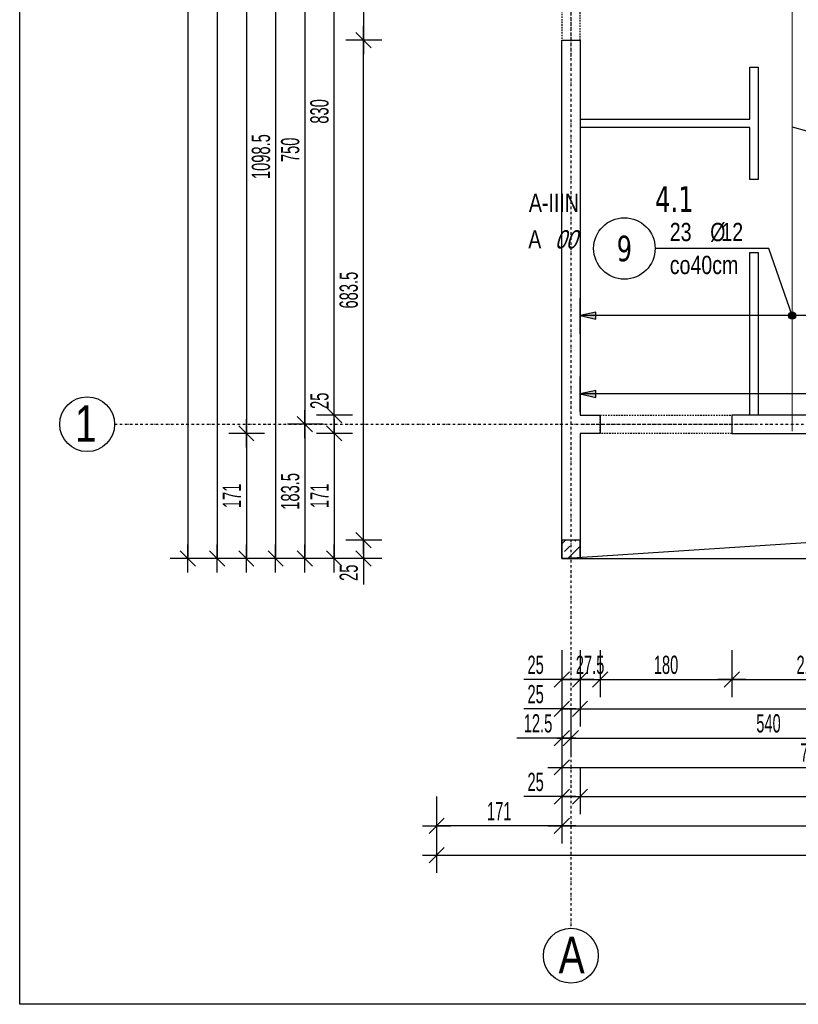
# Model space of a CAD drawing. Header units: millimetres. Extents: x -22500 to -4121, y -19317 to -14831.
# Tile 31 of 70: x -18065 to -17001, y -18447 to -17101. Entities that reach past the tile are written whole.
import ezdxf
from ezdxf.enums import TextEntityAlignment as Align

# ---------------------------------------------------------------- set-up
doc = ezdxf.new("R2010")
doc.units = ezdxf.units.MM
doc.header["$LTSCALE"] = 10
doc.linetypes.add('MO', pattern=[0.7, 0.35, -0.17, 0.01, -0.17])
doc.linetypes.add('MP', pattern=[0.36, 0.2, -0.16])
doc.layers.add('BA_obw', color=230, linetype='Continuous', plot=False)
doc.layers.add('BZ_pom', color=6, linetype='Continuous', plot=False)
for name, color, linetype in [('BA_szr', 1, 'Continuous'), ('BA_wym', 1, 'Continuous'), ('BD_lpm', 1, 'MP'), ('BD_osm', 1, 'MO'), ('BD_txs', 2, 'Continuous'), ('BD_wic', 1, 'Continuous'), ('BD_wig', 3, 'Continuous'), ('BZ_odn', 1, 'Continuous'), ('BZ_opi1', 7, 'Continuous'), ('BZ_opi2', 4, 'Continuous'), ('BZ_P_wid', 3, 'Continuous'), ('BZ_wym', 1, 'Continuous')]:
    doc.layers.add(name, color=color, linetype=linetype)
doc.styles.add('BIKTBG', font='tahoma.ttf', dxfattribs={"width": 0.85})
doc.styles.add('BIKTS', font='bikromsw.shx', dxfattribs={"width": 0.8})
doc.styles.add('BIKWYM', font='bikromsw.shx', dxfattribs={"width": 0.6})
doc.dimstyles.new('BA_KR_100_cm', dxfattribs={"dimtxt": 25, "dimasz": 1.666667, "dimexe": 24, "dimexo": 0, "dimgap": 0, "dimtad": 0, "dimdec": 1, "dimrnd": 0.5, "dimzin": 9, "dimdsep": 46, "dimtxsty": 'BIKWYM', "dimblk": 'WYM-KR', "dimcen": 0, "dimdle": 20, "dimclrd": 256, "dimclre": 256, "dimclrt": 2, "dimadec": 0, "dimazin": 0, "dimtfac": 0.033333, "dimtdec": 1, "dimtmove": 0, "dimatfit": 3, "dimldrblk": 'WYM-KR', "dimfxl": 25, "dimfxlon": 1, "dimtvp": 0.8, "dimtolj": 1, "dimarcsym": 0})
doc.dimstyles.new('BZ_KP_100_cm', dxfattribs={"dimtxt": 25, "dimasz": 1.666667, "dimexe": 24, "dimexo": 0, "dimgap": 0, "dimtad": 0, "dimdec": 1, "dimrnd": 0.5, "dimzin": 9, "dimdsep": 46, "dimtxsty": 'BIKWYM', "dimblk": 'WYM-KR', "dimblk1": 'WYM-KP', "dimblk2": 'WYM-KP', "dimsah": 1, "dimcen": 0, "dimdle": 20, "dimclrd": 256, "dimclre": 256, "dimclrt": 7, "dimadec": 0, "dimazin": 0, "dimtfac": 0.033333, "dimtdec": 1, "dimtmove": 0, "dimatfit": 3, "dimldrblk": 'WYM-KP', "dimfxl": 1, "dimtvp": 0.8, "dimtolj": 1, "dimarcsym": 0})
doc.dimstyles.new('BZ_ST_100_cm', dxfattribs={"dimtxt": 25, "dimasz": 1.666667, "dimexe": 24, "dimexo": 0, "dimgap": 0, "dimtad": 0, "dimdec": 1, "dimrnd": 0.5, "dimdsep": 46, "dimtxsty": 'BIKWYM', "dimblk": 'WYM-ST', "dimcen": 0, "dimdle": 20, "dimclrd": 256, "dimclre": 256, "dimclrt": 7, "dimadec": 0, "dimazin": 0, "dimtfac": 0.033333, "dimtdec": 1, "dimtix": 1, "dimtmove": 2, "dimatfit": 3, "dimldrblk": 'WYM-ST', "dimfxl": 25, "dimfxlon": 1, "dimtvp": 0.8, "dimtolj": 1, "dimtzin": 0, "dimarcsym": 0})

# ---------------------------------------------------------------- blocks, each defined once
blk = doc.blocks.new('WYM-KR')
at = {"linetype": 'ByBlock'}
blk.add_line((11.52, 0), (-11.52, 0), dxfattribs=at)
at = {"color": 7, "linetype": 'ByBlock'}
blk.add_line((6.24, 6.24), (-6.24, -6.24), dxfattribs=at)
blk = doc.blocks.new('*D214')
at = {"layer": 'BA_wym', "lineweight": -2}
for p, q in [((-17324.1, -17962.8), (-17324.1, -18026.8)), ((-17299.1, -17962.8), (-17299.1, -18026.8)), ((-17325.8, -18002.8), (-17376, -18002.8)), ((-17324.1, -18002.8), (-17299.1, -18002.8)), ((-17297.5, -18002.8), (-17295.8, -18002.8))]:
    blk.add_line(p, q, dxfattribs=at)
at = {"layer": 'Defpoints', "color": 0}
for p in [(-17324.1, -17837.3), (-17299.1, -17837.3), (-17299.1, -18002.8)]:
    blk.add_point(p, dxfattribs=at)
at = {"layer": 'BA_wym', "lineweight": -2, "xscale": 1.666666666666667, "yscale": 1.666666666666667, "zscale": 1.666666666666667}
blk.add_blockref('WYM-KR', (-17324.1, -18002.8), dxfattribs=at)
at = {"layer": 'BA_wym', "lineweight": -2, "xscale": 1.666666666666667, "yscale": 1.666666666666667, "zscale": 1.666666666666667, "rotation": 180}
blk.add_blockref('WYM-KR', (-17299.1, -18002.8), dxfattribs=at)
at = {"layer": 'BA_wym', "color": 2, "insert": (-17359.8, -17982.8), "char_height": 25, "attachment_point": 5, "style": 'BIKWYM'}
blk.add_mtext('\\A1;25', dxfattribs=at)
blk = doc.blocks.new('*D215')
at = {"layer": 'BA_wym', "lineweight": -2}
for p, q in [((-17299.1, -17962.8), (-17299.1, -18026.8)), ((-17271.6, -17962.8), (-17271.6, -18026.8)), ((-17300.8, -18002.8), (-17302.5, -18002.8)), ((-17299.1, -18002.8), (-17271.6, -18002.8)), ((-17270, -18002.8), (-17268.3, -18002.8))]:
    blk.add_line(p, q, dxfattribs=at)
at = {"layer": 'Defpoints', "color": 0}
for p in [(-17271.6, -17666.3), (-17299.1, -17837.3), (-17271.6, -18002.8)]:
    blk.add_point(p, dxfattribs=at)
at = {"layer": 'BA_wym', "lineweight": -2, "xscale": 1.666666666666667, "yscale": 1.666666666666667, "zscale": 1.666666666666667}
blk.add_blockref('WYM-KR', (-17299.1, -18002.8), dxfattribs=at)
at = {"layer": 'BA_wym', "lineweight": -2, "xscale": 1.666666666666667, "yscale": 1.666666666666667, "zscale": 1.666666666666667, "rotation": 180}
blk.add_blockref('WYM-KR', (-17271.6, -18002.8), dxfattribs=at)
at = {"layer": 'BA_wym', "color": 2, "insert": (-17285.4, -17982.8), "char_height": 25, "attachment_point": 5, "style": 'BIKWYM'}
blk.add_mtext('\\A1;27.5', dxfattribs=at)
blk = doc.blocks.new('*D216')
at = {"layer": 'BA_wym', "lineweight": -2}
for p, q in [((-17271.6, -17962.8), (-17271.6, -18026.8)), ((-17091.6, -17962.8), (-17091.6, -18026.8)), ((-17270, -18002.8), (-17093.3, -18002.8))]:
    blk.add_line(p, q, dxfattribs=at)
at = {"layer": 'Defpoints', "color": 0}
for p in [(-17271.6, -17666.3), (-17091.6, -17666.3), (-17091.6, -18002.8)]:
    blk.add_point(p, dxfattribs=at)
at = {"layer": 'BA_wym', "lineweight": -2, "xscale": 1.666666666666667, "yscale": 1.666666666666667, "zscale": 1.666666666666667, "rotation": 180}
blk.add_blockref('WYM-KR', (-17271.6, -18002.8), dxfattribs=at)
at = {"layer": 'BA_wym', "lineweight": -2, "xscale": 1.666666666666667, "yscale": 1.666666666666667, "zscale": 1.666666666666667}
blk.add_blockref('WYM-KR', (-17091.6, -18002.8), dxfattribs=at)
at = {"layer": 'BA_wym', "color": 2, "insert": (-17181.6, -17982.8), "char_height": 25, "attachment_point": 5, "style": 'BIKWYM'}
blk.add_mtext('\\A1;180', dxfattribs=at)
blk = doc.blocks.new('*D217')
at = {"layer": 'BA_wym', "lineweight": -2}
for p, q in [((-17091.6, -17962.8), (-17091.6, -18026.8)), ((-16881.6, -17962.8), (-16881.6, -18026.8)), ((-17090, -18002.8), (-16883.3, -18002.8))]:
    blk.add_line(p, q, dxfattribs=at)
at = {"layer": 'Defpoints', "color": 0}
for p in [(-17091.6, -17666.3), (-16881.6, -17666.3), (-16881.6, -18002.8)]:
    blk.add_point(p, dxfattribs=at)
at = {"layer": 'BA_wym', "lineweight": -2, "xscale": 1.666666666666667, "yscale": 1.666666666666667, "zscale": 1.666666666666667, "rotation": 180}
blk.add_blockref('WYM-KR', (-17091.6, -18002.8), dxfattribs=at)
at = {"layer": 'BA_wym', "lineweight": -2, "xscale": 1.666666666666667, "yscale": 1.666666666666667, "zscale": 1.666666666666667}
blk.add_blockref('WYM-KR', (-16881.6, -18002.8), dxfattribs=at)
at = {"layer": 'BA_wym', "color": 2, "insert": (-16986.6, -17982.8), "char_height": 25, "attachment_point": 5, "style": 'BIKWYM'}
blk.add_mtext('\\A1;210', dxfattribs=at)
blk = doc.blocks.new('*D237')
at = {"layer": 'BA_wym', "lineweight": -2}
for p, q in [((-17324.1, -18002.8), (-17324.1, -18066.8)), ((-17299.1, -18002.8), (-17299.1, -18066.8)), ((-17325.8, -18042.8), (-17376, -18042.8)), ((-17324.1, -18042.8), (-17299.1, -18042.8)), ((-17297.5, -18042.8), (-17295.8, -18042.8))]:
    blk.add_line(p, q, dxfattribs=at)
at = {"layer": 'Defpoints', "color": 0}
for p in [(-17324.1, -17837.3), (-17299.1, -17837.3), (-17299.1, -18042.8)]:
    blk.add_point(p, dxfattribs=at)
at = {"layer": 'BA_wym', "lineweight": -2, "xscale": 1.666666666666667, "yscale": 1.666666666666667, "zscale": 1.666666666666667}
blk.add_blockref('WYM-KR', (-17324.1, -18042.8), dxfattribs=at)
at = {"layer": 'BA_wym', "lineweight": -2, "xscale": 1.666666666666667, "yscale": 1.666666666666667, "zscale": 1.666666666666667, "rotation": 180}
blk.add_blockref('WYM-KR', (-17299.1, -18042.8), dxfattribs=at)
at = {"layer": 'BA_wym', "color": 2, "insert": (-17359.8, -18022.8), "char_height": 25, "attachment_point": 5, "style": 'BIKWYM'}
blk.add_mtext('\\A1;25', dxfattribs=at)
blk = doc.blocks.new('*D238')
at = {"layer": 'BA_wym', "lineweight": -2}
for p, q in [((-17299.1, -18002.8), (-17299.1, -18066.8)), ((-16634.1, -18002.8), (-16634.1, -18066.8)), ((-17297.5, -18042.8), (-16635.8, -18042.8))]:
    blk.add_line(p, q, dxfattribs=at)
at = {"layer": 'Defpoints', "color": 0}
for p in [(-16634.1, -17641.3), (-17299.1, -17837.3), (-16634.1, -18042.8)]:
    blk.add_point(p, dxfattribs=at)
at = {"layer": 'BA_wym', "lineweight": -2, "xscale": 1.666666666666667, "yscale": 1.666666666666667, "zscale": 1.666666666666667, "rotation": 180}
blk.add_blockref('WYM-KR', (-17299.1, -18042.8), dxfattribs=at)
at = {"layer": 'BA_wym', "lineweight": -2, "xscale": 1.666666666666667, "yscale": 1.666666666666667, "zscale": 1.666666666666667}
blk.add_blockref('WYM-KR', (-16634.1, -18042.8), dxfattribs=at)
at = {"layer": 'BA_wym', "color": 2, "insert": (-16966.6, -18022.8), "char_height": 25, "attachment_point": 5, "style": 'BIKWYM'}
blk.add_mtext('\\A1;665', dxfattribs=at)
blk = doc.blocks.new('*D246')
at = {"layer": 'BA_wym', "lineweight": -2}
for p, q in [((-17324.1, -18042.8), (-17324.1, -18106.8)), ((-17311.6, -18042.8), (-17311.6, -18106.8)), ((-17325.8, -18082.8), (-17385.6, -18082.8)), ((-17324.1, -18082.8), (-17311.6, -18082.8)), ((-17310, -18082.8), (-17308.3, -18082.8))]:
    blk.add_line(p, q, dxfattribs=at)
at = {"layer": 'Defpoints', "color": 0}
for p in [(-17324.1, -17837.3), (-17311.6, -17837.3), (-17311.6, -18082.8)]:
    blk.add_point(p, dxfattribs=at)
at = {"layer": 'BA_wym', "lineweight": -2, "xscale": 1.666666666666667, "yscale": 1.666666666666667, "zscale": 1.666666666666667}
blk.add_blockref('WYM-KR', (-17324.1, -18082.8), dxfattribs=at)
at = {"layer": 'BA_wym', "lineweight": -2, "xscale": 1.666666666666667, "yscale": 1.666666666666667, "zscale": 1.666666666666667, "rotation": 180}
blk.add_blockref('WYM-KR', (-17311.6, -18082.8), dxfattribs=at)
at = {"layer": 'BA_wym', "color": 2, "insert": (-17356.5, -18062.8), "char_height": 25, "attachment_point": 5, "style": 'BIKWYM'}
blk.add_mtext('\\A1;12.5', dxfattribs=at)
blk = doc.blocks.new('*D247')
at = {"layer": 'BA_wym', "lineweight": -2}
for p, q in [((-17311.6, -18042.8), (-17311.6, -18106.8)), ((-16771.6, -18042.8), (-16771.6, -18106.8)), ((-17310, -18082.8), (-16773.3, -18082.8))]:
    blk.add_line(p, q, dxfattribs=at)
at = {"layer": 'Defpoints', "color": 0}
for p in [(-16771.6, -17666.3), (-17311.6, -17837.3), (-16771.6, -18082.8)]:
    blk.add_point(p, dxfattribs=at)
at = {"layer": 'BA_wym', "lineweight": -2, "xscale": 1.666666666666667, "yscale": 1.666666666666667, "zscale": 1.666666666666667, "rotation": 180}
blk.add_blockref('WYM-KR', (-17311.6, -18082.8), dxfattribs=at)
at = {"layer": 'BA_wym', "lineweight": -2, "xscale": 1.666666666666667, "yscale": 1.666666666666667, "zscale": 1.666666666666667}
blk.add_blockref('WYM-KR', (-16771.6, -18082.8), dxfattribs=at)
at = {"layer": 'BA_wym', "color": 2, "insert": (-17041.6, -18062.8), "char_height": 25, "attachment_point": 5, "style": 'BIKWYM'}
blk.add_mtext('\\A1;540', dxfattribs=at)
blk = doc.blocks.new('*D254')
at = {"layer": 'BA_wym', "lineweight": -2}
for p, q in [((-17324.1, -18082.8), (-17324.1, -18146.8)), ((-16621.6, -18082.8), (-16621.6, -18146.8)), ((-17322.5, -18122.8), (-16623.3, -18122.8))]:
    blk.add_line(p, q, dxfattribs=at)
at = {"layer": 'Defpoints', "color": 0}
for p in [(-16621.6, -17800.3), (-17324.1, -17837.3), (-16621.6, -18122.8)]:
    blk.add_point(p, dxfattribs=at)
at = {"layer": 'BA_wym', "lineweight": -2, "xscale": 1.666666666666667, "yscale": 1.666666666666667, "zscale": 1.666666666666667, "rotation": 180}
blk.add_blockref('WYM-KR', (-17324.1, -18122.8), dxfattribs=at)
at = {"layer": 'BA_wym', "lineweight": -2, "xscale": 1.666666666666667, "yscale": 1.666666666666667, "zscale": 1.666666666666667}
blk.add_blockref('WYM-KR', (-16621.6, -18122.8), dxfattribs=at)
at = {"layer": 'BA_wym', "color": 2, "insert": (-16972.9, -18102.8), "char_height": 25, "attachment_point": 5, "style": 'BIKWYM'}
blk.add_mtext('\\A1;702.5', dxfattribs=at)
blk = doc.blocks.new('*D258')
at = {"layer": 'BA_wym', "lineweight": -2}
for p, q in [((-17324.1, -18122.8), (-17324.1, -18186.8)), ((-17299.1, -18122.8), (-17299.1, -18186.8)), ((-17325.8, -18162.8), (-17376, -18162.8)), ((-17324.1, -18162.8), (-17299.1, -18162.8)), ((-17297.5, -18162.8), (-17295.8, -18162.8))]:
    blk.add_line(p, q, dxfattribs=at)
at = {"layer": 'Defpoints', "color": 0}
for p in [(-17324.1, -17837.3), (-17299.1, -17837.3), (-17299.1, -18162.8)]:
    blk.add_point(p, dxfattribs=at)
at = {"layer": 'BA_wym', "lineweight": -2, "xscale": 1.666666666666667, "yscale": 1.666666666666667, "zscale": 1.666666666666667}
blk.add_blockref('WYM-KR', (-17324.1, -18162.8), dxfattribs=at)
at = {"layer": 'BA_wym', "lineweight": -2, "xscale": 1.666666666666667, "yscale": 1.666666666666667, "zscale": 1.666666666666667, "rotation": 180}
blk.add_blockref('WYM-KR', (-17299.1, -18162.8), dxfattribs=at)
at = {"layer": 'BA_wym', "color": 2, "insert": (-17359.8, -18142.8), "char_height": 25, "attachment_point": 5, "style": 'BIKWYM'}
blk.add_mtext('\\A1;25', dxfattribs=at)
blk = doc.blocks.new('*D259')
at = {"layer": 'BA_wym', "lineweight": -2}
for p, q in [((-17299.1, -18122.8), (-17299.1, -18186.8)), ((-14744.1, -18122.8), (-14744.1, -18186.8)), ((-17297.5, -18162.8), (-14745.8, -18162.8))]:
    blk.add_line(p, q, dxfattribs=at)
at = {"layer": 'Defpoints', "color": 0}
for p in [(-17299.1, -17837.3), (-14744.1, -17837.3), (-14744.1, -18162.8)]:
    blk.add_point(p, dxfattribs=at)
at = {"layer": 'BA_wym', "lineweight": -2, "xscale": 1.666666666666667, "yscale": 1.666666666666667, "zscale": 1.666666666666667, "rotation": 180}
blk.add_blockref('WYM-KR', (-17299.1, -18162.8), dxfattribs=at)
at = {"layer": 'BA_wym', "lineweight": -2, "xscale": 1.666666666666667, "yscale": 1.666666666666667, "zscale": 1.666666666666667}
blk.add_blockref('WYM-KR', (-14744.1, -18162.8), dxfattribs=at)
at = {"layer": 'BA_wym', "color": 2, "insert": (-16021.6, -18142.8), "char_height": 25, "attachment_point": 5, "style": 'BIKWYM'}
blk.add_mtext('\\A1;2555', dxfattribs=at)
blk = doc.blocks.new('*D261')
at = {"layer": 'BA_wym', "lineweight": -2}
for p, q in [((-17324.1, -18162.8), (-17324.1, -18226.8)), ((-14719.1, -18162.8), (-14719.1, -18226.8)), ((-17322.5, -18202.8), (-14720.8, -18202.8))]:
    blk.add_line(p, q, dxfattribs=at)
at = {"layer": 'Defpoints', "color": 0}
for p in [(-17324.1, -17837.3), (-14719.1, -17837.3), (-14719.1, -18202.8)]:
    blk.add_point(p, dxfattribs=at)
at = {"layer": 'BA_wym', "lineweight": -2, "xscale": 1.666666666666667, "yscale": 1.666666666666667, "zscale": 1.666666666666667, "rotation": 180}
blk.add_blockref('WYM-KR', (-17324.1, -18202.8), dxfattribs=at)
at = {"layer": 'BA_wym', "lineweight": -2, "xscale": 1.666666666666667, "yscale": 1.666666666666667, "zscale": 1.666666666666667}
blk.add_blockref('WYM-KR', (-14719.1, -18202.8), dxfattribs=at)
at = {"layer": 'BA_wym', "color": 2, "insert": (-16021.6, -18182.8), "char_height": 25, "attachment_point": 5, "style": 'BIKWYM'}
blk.add_mtext('\\A1;2605', dxfattribs=at)
blk = doc.blocks.new('*D270')
at = {"layer": 'BA_wym', "lineweight": -2}
for p, q in [((-17570.1, -16948.8), (-17619.1, -16948.8)), ((-17595.1, -16950.5), (-17595.1, -17127.1)), ((-17570.1, -17128.8), (-17619.1, -17128.8))]:
    blk.add_line(p, q, dxfattribs=at)
at = {"layer": 'Defpoints', "color": 0}
for p in [(-17324.1, -16948.8), (-17595.1, -17128.8), (-17324.1, -17128.8)]:
    blk.add_point(p, dxfattribs=at)
at = {"layer": 'BA_wym', "lineweight": -2, "xscale": 1.666666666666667, "yscale": 1.666666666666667, "zscale": 1.666666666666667}
for p, rotation in [((-17595.1, -16948.8), 90), ((-17595.1, -17128.8), 270)]:
    blk.add_blockref('WYM-KR', p, dxfattribs=dict(at, rotation=rotation))
at = {"layer": 'BA_wym', "color": 2, "insert": (-17615.1, -17038.8), "char_height": 25, "attachment_point": 5, "rotation": 90, "style": 'BIKWYM'}
blk.add_mtext('\\A1;180', dxfattribs=at)
blk = doc.blocks.new('*D271')
at = {"layer": 'BA_wym', "lineweight": -2}
for p, q in [((-17570.1, -17128.8), (-17619.1, -17128.8)), ((-17595.1, -17810.6), (-17595.1, -17130.5)), ((-17570.1, -17812.3), (-17619.1, -17812.3))]:
    blk.add_line(p, q, dxfattribs=at)
at = {"layer": 'Defpoints', "color": 0}
for p in [(-17595.1, -17128.8), (-17324.1, -17128.8), (-17324.1, -17812.3)]:
    blk.add_point(p, dxfattribs=at)
at = {"layer": 'BA_wym', "lineweight": -2, "xscale": 1.666666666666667, "yscale": 1.666666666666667, "zscale": 1.666666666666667}
for p, rotation in [((-17595.1, -17128.8), 90), ((-17595.1, -17812.3), 270)]:
    blk.add_blockref('WYM-KR', p, dxfattribs=dict(at, rotation=rotation))
at = {"layer": 'BA_wym', "color": 2, "insert": (-17615.1, -17470.6), "char_height": 25, "attachment_point": 5, "rotation": 90, "style": 'BIKWYM'}
blk.add_mtext('\\A1;683.5', dxfattribs=at)
blk = doc.blocks.new('*D272')
at = {"layer": 'BA_wym', "lineweight": -2}
for p, q in [((-17570.1, -17812.3), (-17619.1, -17812.3)), ((-17595.1, -17810.6), (-17595.1, -17809)), ((-17595.1, -17812.3), (-17595.1, -17837.3)), ((-17570.1, -17837.3), (-17619.1, -17837.3)), ((-17595.1, -17839), (-17595.1, -17873))]:
    blk.add_line(p, q, dxfattribs=at)
at = {"layer": 'Defpoints', "color": 0}
for p in [(-17324.1, -17812.3), (-17595.1, -17837.3), (-17324.1, -17837.3)]:
    blk.add_point(p, dxfattribs=at)
at = {"layer": 'BA_wym', "lineweight": -2, "xscale": 1.666666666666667, "yscale": 1.666666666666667, "zscale": 1.666666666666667}
for p, rotation in [((-17595.1, -17812.3), 270), ((-17595.1, -17837.3), 90)]:
    blk.add_blockref('WYM-KR', p, dxfattribs=dict(at, rotation=rotation))
at = {"layer": 'BA_wym', "color": 2, "insert": (-17615.1, -17856.8), "char_height": 25, "attachment_point": 5, "rotation": 90, "style": 'BIKWYM'}
blk.add_mtext('\\A1;25', dxfattribs=at)
blk = doc.blocks.new('*D276')
at = {"layer": 'BA_wym', "lineweight": -2}
for p, q in [((-17610.1, -16811.3), (-17659.1, -16811.3)), ((-17635.1, -17639.6), (-17635.1, -16813)), ((-17610.1, -17641.3), (-17659.1, -17641.3))]:
    blk.add_line(p, q, dxfattribs=at)
at = {"layer": 'Defpoints', "color": 0}
for p in [(-17635.1, -16811.3), (-17324.1, -16811.3), (-17299.1, -17641.3)]:
    blk.add_point(p, dxfattribs=at)
at = {"layer": 'BA_wym', "lineweight": -2, "xscale": 1.666666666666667, "yscale": 1.666666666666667, "zscale": 1.666666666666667}
for p, rotation in [((-17635.1, -16811.3), 90), ((-17635.1, -17641.3), 270)]:
    blk.add_blockref('WYM-KR', p, dxfattribs=dict(at, rotation=rotation))
at = {"layer": 'BA_wym', "color": 2, "insert": (-17655.1, -17226.3), "char_height": 25, "attachment_point": 5, "rotation": 90, "style": 'BIKWYM'}
blk.add_mtext('\\A1;830', dxfattribs=at)
blk = doc.blocks.new('*D277')
at = {"layer": 'BA_wym', "lineweight": -2}
for p, q in [((-17635.1, -17639.6), (-17635.1, -17605.6)), ((-17610.1, -17641.3), (-17659.1, -17641.3)), ((-17635.1, -17666.3), (-17635.1, -17641.3)), ((-17610.1, -17666.3), (-17659.1, -17666.3)), ((-17635.1, -17668), (-17635.1, -17669.6))]:
    blk.add_line(p, q, dxfattribs=at)
at = {"layer": 'Defpoints', "color": 0}
for p in [(-17635.1, -17641.3), (-17299.1, -17641.3), (-17299.1, -17666.3)]:
    blk.add_point(p, dxfattribs=at)
at = {"layer": 'BA_wym', "lineweight": -2, "xscale": 1.666666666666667, "yscale": 1.666666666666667, "zscale": 1.666666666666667}
for p, rotation in [((-17635.1, -17641.3), 270), ((-17635.1, -17666.3), 90)]:
    blk.add_blockref('WYM-KR', p, dxfattribs=dict(at, rotation=rotation))
at = {"layer": 'BA_wym', "color": 2, "insert": (-17655.1, -17621.8), "char_height": 25, "attachment_point": 5, "rotation": 90, "style": 'BIKWYM'}
blk.add_mtext('\\A1;25', dxfattribs=at)
blk = doc.blocks.new('*D278')
at = {"layer": 'BA_wym', "lineweight": -2}
for p, q in [((-17610.1, -17666.3), (-17659.1, -17666.3)), ((-17635.1, -17668), (-17635.1, -17835.6)), ((-17610.1, -17837.3), (-17659.1, -17837.3))]:
    blk.add_line(p, q, dxfattribs=at)
at = {"layer": 'Defpoints', "color": 0}
for p in [(-17299.1, -17666.3), (-17635.1, -17837.3), (-17324.1, -17837.3)]:
    blk.add_point(p, dxfattribs=at)
at = {"layer": 'BA_wym', "lineweight": -2, "xscale": 1.666666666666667, "yscale": 1.666666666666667, "zscale": 1.666666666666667}
for p, rotation in [((-17635.1, -17666.3), 90), ((-17635.1, -17837.3), 270)]:
    blk.add_blockref('WYM-KR', p, dxfattribs=dict(at, rotation=rotation))
at = {"layer": 'BA_wym', "color": 2, "insert": (-17655.1, -17751.8), "char_height": 25, "attachment_point": 5, "rotation": 90, "style": 'BIKWYM'}
blk.add_mtext('\\A1;171', dxfattribs=at)
blk = doc.blocks.new('*D283')
at = {"layer": 'BA_wym', "lineweight": -2}
for p, q in [((-17650.1, -16903.8), (-17699.1, -16903.8)), ((-17675.1, -16905.5), (-17675.1, -17652.1)), ((-17650.1, -17653.8), (-17699.1, -17653.8))]:
    blk.add_line(p, q, dxfattribs=at)
at = {"layer": 'Defpoints', "color": 0}
for p in [(-17324.1, -16903.8), (-17675.1, -17653.8), (-17324.1, -17653.8)]:
    blk.add_point(p, dxfattribs=at)
at = {"layer": 'BA_wym', "lineweight": -2, "xscale": 1.666666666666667, "yscale": 1.666666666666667, "zscale": 1.666666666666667}
for p, rotation in [((-17675.1, -16903.8), 90), ((-17675.1, -17653.8), 270)]:
    blk.add_blockref('WYM-KR', p, dxfattribs=dict(at, rotation=rotation))
at = {"layer": 'BA_wym', "color": 2, "insert": (-17695.1, -17278.8), "char_height": 25, "attachment_point": 5, "rotation": 90, "style": 'BIKWYM'}
blk.add_mtext('\\A1;750', dxfattribs=at)
blk = doc.blocks.new('*D284')
at = {"layer": 'BA_wym', "lineweight": -2}
for p, q in [((-17650.1, -17653.8), (-17699.1, -17653.8)), ((-17675.1, -17655.5), (-17675.1, -17835.6)), ((-17650.1, -17837.3), (-17699.1, -17837.3))]:
    blk.add_line(p, q, dxfattribs=at)
at = {"layer": 'Defpoints', "color": 0}
for p in [(-17324.1, -17653.8), (-17675.1, -17837.3), (-17324.1, -17837.3)]:
    blk.add_point(p, dxfattribs=at)
at = {"layer": 'BA_wym', "lineweight": -2, "xscale": 1.666666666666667, "yscale": 1.666666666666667, "zscale": 1.666666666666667}
for p, rotation in [((-17675.1, -17653.8), 90), ((-17675.1, -17837.3), 270)]:
    blk.add_blockref('WYM-KR', p, dxfattribs=dict(at, rotation=rotation))
at = {"layer": 'BA_wym', "color": 2, "insert": (-17695.1, -17745.6), "char_height": 25, "attachment_point": 5, "rotation": 90, "style": 'BIKWYM'}
blk.add_mtext('\\A1;183.5', dxfattribs=at)
blk = doc.blocks.new('*D286')
at = {"layer": 'BA_wym', "lineweight": -2}
for p, q in [((-17730.1, -15841.3), (-17779.1, -15841.3)), ((-17755.1, -15843), (-17755.1, -17664.6)), ((-17730.1, -17666.3), (-17779.1, -17666.3))]:
    blk.add_line(p, q, dxfattribs=at)
at = {"layer": 'Defpoints', "color": 0}
for p in [(-17324.1, -15841.3), (-17755.1, -17666.3), (-17299.1, -17666.3)]:
    blk.add_point(p, dxfattribs=at)
at = {"layer": 'BA_wym', "lineweight": -2, "xscale": 1.666666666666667, "yscale": 1.666666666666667, "zscale": 1.666666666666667}
for p, rotation in [((-17755.1, -15841.3), 90), ((-17755.1, -17666.3), 270)]:
    blk.add_blockref('WYM-KR', p, dxfattribs=dict(at, rotation=rotation))
at = {"layer": 'BA_wym', "color": 2, "insert": (-17775.1, -16753.8), "char_height": 25, "attachment_point": 5, "rotation": 90, "style": 'BIKWYM'}
blk.add_mtext('\\A1;1825', dxfattribs=at)
blk = doc.blocks.new('*D287')
at = {"layer": 'BA_wym', "lineweight": -2}
for p, q in [((-17730.1, -17666.3), (-17779.1, -17666.3)), ((-17755.1, -17668), (-17755.1, -17835.6)), ((-17730.1, -17837.3), (-17779.1, -17837.3))]:
    blk.add_line(p, q, dxfattribs=at)
at = {"layer": 'Defpoints', "color": 0}
for p in [(-17299.1, -17666.3), (-17755.1, -17837.3), (-17324.1, -17837.3)]:
    blk.add_point(p, dxfattribs=at)
at = {"layer": 'BA_wym', "lineweight": -2, "xscale": 1.666666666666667, "yscale": 1.666666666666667, "zscale": 1.666666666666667}
for p, rotation in [((-17755.1, -17666.3), 90), ((-17755.1, -17837.3), 270)]:
    blk.add_blockref('WYM-KR', p, dxfattribs=dict(at, rotation=rotation))
at = {"layer": 'BA_wym', "color": 2, "insert": (-17775.1, -17751.8), "char_height": 25, "attachment_point": 5, "rotation": 90, "style": 'BIKWYM'}
blk.add_mtext('\\A1;171', dxfattribs=at)
blk = doc.blocks.new('*D288')
at = {"layer": 'BA_wym', "lineweight": -2}
for p, q in [((-17770.1, -15790.3), (-17819.1, -15790.3)), ((-17795.1, -15792), (-17795.1, -17835.6)), ((-17770.1, -17837.3), (-17819.1, -17837.3))]:
    blk.add_line(p, q, dxfattribs=at)
at = {"layer": 'Defpoints', "color": 0}
for p in [(-16634.1, -15790.3), (-17795.1, -17837.3), (-17324.1, -17837.3)]:
    blk.add_point(p, dxfattribs=at)
at = {"layer": 'BA_wym', "lineweight": -2, "xscale": 1.666666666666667, "yscale": 1.666666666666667, "zscale": 1.666666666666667}
for p, rotation in [((-17795.1, -15790.3), 90), ((-17795.1, -17837.3), 270)]:
    blk.add_blockref('WYM-KR', p, dxfattribs=dict(at, rotation=rotation))
at = {"layer": 'BA_wym', "color": 2, "insert": (-17815.1, -16813.8), "char_height": 25, "attachment_point": 5, "rotation": 90, "style": 'BIKWYM'}
blk.add_mtext('\\A1;2047', dxfattribs=at)
blk = doc.blocks.new('*D320')
at = {"layer": 'BA_wym', "lineweight": -2}
for p, q in [((-17495.1, -18162.8), (-17495.1, -18226.8)), ((-17324.1, -18162.8), (-17324.1, -18226.8)), ((-17325.8, -18202.8), (-17493.5, -18202.8))]:
    blk.add_line(p, q, dxfattribs=at)
at = {"layer": 'Defpoints', "color": 0}
for p in [(-17495.1, -16738.8), (-17324.1, -17837.3), (-17495.1, -18202.8)]:
    blk.add_point(p, dxfattribs=at)
at = {"layer": 'BA_wym', "lineweight": -2, "xscale": 1.666666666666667, "yscale": 1.666666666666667, "zscale": 1.666666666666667, "rotation": 180}
blk.add_blockref('WYM-KR', (-17495.1, -18202.8), dxfattribs=at)
at = {"layer": 'BA_wym', "lineweight": -2, "xscale": 1.666666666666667, "yscale": 1.666666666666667, "zscale": 1.666666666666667}
blk.add_blockref('WYM-KR', (-17324.1, -18202.8), dxfattribs=at)
at = {"layer": 'BA_wym', "color": 2, "insert": (-17409.6, -18182.8), "char_height": 25, "attachment_point": 5, "style": 'BIKWYM'}
blk.add_mtext('\\A1;171', dxfattribs=at)
blk = doc.blocks.new('*D321')
at = {"layer": 'BA_wym', "lineweight": -2}
for p, q in [((-17495.1, -18202.8), (-17495.1, -18266.8)), ((-14548.1, -18202.8), (-14548.1, -18266.8)), ((-17493.5, -18242.8), (-14549.8, -18242.8))]:
    blk.add_line(p, q, dxfattribs=at)
at = {"layer": 'Defpoints', "color": 0}
for p in [(-17495.1, -16738.8), (-14548.1, -16738.8), (-14548.1, -18242.8)]:
    blk.add_point(p, dxfattribs=at)
at = {"layer": 'BA_wym', "lineweight": -2, "xscale": 1.666666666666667, "yscale": 1.666666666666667, "zscale": 1.666666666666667, "rotation": 180}
blk.add_blockref('WYM-KR', (-17495.1, -18242.8), dxfattribs=at)
at = {"layer": 'BA_wym', "lineweight": -2, "xscale": 1.666666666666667, "yscale": 1.666666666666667, "zscale": 1.666666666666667}
blk.add_blockref('WYM-KR', (-14548.1, -18242.8), dxfattribs=at)
at = {"layer": 'BA_wym', "color": 2, "insert": (-16021.6, -18222.8), "char_height": 25, "attachment_point": 5, "style": 'BIKWYM'}
blk.add_mtext('\\A1;2947', dxfattribs=at)
blk = doc.blocks.new('*D324')
at = {"layer": 'BA_wym', "lineweight": -2}
for p, q in [((-17690.1, -16738.8), (-17739.1, -16738.8)), ((-17715.1, -16740.5), (-17715.1, -17835.6)), ((-17690.1, -17837.3), (-17739.1, -17837.3))]:
    blk.add_line(p, q, dxfattribs=at)
at = {"layer": 'Defpoints', "color": 0}
for p in [(-17495.1, -16738.8), (-17715.1, -17837.3), (-17675.1, -17837.3)]:
    blk.add_point(p, dxfattribs=at)
at = {"layer": 'BA_wym', "lineweight": -2, "xscale": 1.666666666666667, "yscale": 1.666666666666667, "zscale": 1.666666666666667}
for p, rotation in [((-17715.1, -16738.8), 90), ((-17715.1, -17837.3), 270)]:
    blk.add_blockref('WYM-KR', p, dxfattribs=dict(at, rotation=rotation))
at = {"layer": 'BA_wym', "color": 2, "insert": (-17735.1, -17288.1), "char_height": 25, "attachment_point": 5, "rotation": 90, "style": 'BIKWYM'}
blk.add_mtext('\\A1;1098.5', dxfattribs=at)
blk = doc.blocks.new('*D389')
at = {"layer": 'BA_wym', "lineweight": -2}
for p, q in [((-17810.1, -15670.3), (-17859.1, -15670.3)), ((-17835.1, -15672), (-17835.1, -17835.6)), ((-17810.1, -17837.3), (-17859.1, -17837.3))]:
    blk.add_line(p, q, dxfattribs=at)
at = {"layer": 'Defpoints', "color": 0}
for p in [(-16640.1, -15670.3), (-17835.1, -17837.3), (-17324.1, -17837.3)]:
    blk.add_point(p, dxfattribs=at)
at = {"layer": 'BA_wym', "lineweight": -2, "xscale": 1.666666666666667, "yscale": 1.666666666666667, "zscale": 1.666666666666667}
for p, rotation in [((-17835.1, -15670.3), 90), ((-17835.1, -17837.3), 270)]:
    blk.add_blockref('WYM-KR', p, dxfattribs=dict(at, rotation=rotation))
at = {"layer": 'BA_wym', "color": 2, "insert": (-17855.1, -16753.8), "char_height": 25, "attachment_point": 5, "rotation": 90, "style": 'BIKWYM'}
blk.add_mtext('\\A1;2167', dxfattribs=at)
blk = doc.blocks.new('WYM-ST')
blk.add_hatch(color=256).paths.add_polyline_path([(-13, 2.88), (0, 0), (-13, -2.88)])
blk.add_lwpolyline([(0, 0), (-13, 2.88), (-13, -2.88), (0, 0)])
blk = doc.blocks.new('*D421')
at = {"layer": 'BA_wym', "lineweight": -2}
for p, q in [((-16407.1, -17480.4), (-16407.1, -17529.4)), ((-17299.1, -17530.4), (-17299.1, -17481.4)), ((-16408.8, -17505.4), (-17297.5, -17505.4))]:
    blk.add_line(p, q, dxfattribs=at)
at = {"layer": 'Defpoints', "color": 0}
for p in [(-16407.1, -16681.3), (-17299.1, -17505.4), (-17299.1, -17641.3)]:
    blk.add_point(p, dxfattribs=at)
at = {"layer": 'BA_wym', "lineweight": -2, "xscale": 1.666666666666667, "yscale": 1.666666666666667, "zscale": 1.666666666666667, "rotation": 180}
blk.add_blockref('WYM-ST', (-17299.1, -17505.4), dxfattribs=at)
at = {"layer": 'BA_wym', "lineweight": -2, "xscale": 1.666666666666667, "yscale": 1.666666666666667, "zscale": 1.666666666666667}
blk.add_blockref('WYM-ST', (-16407.1, -17505.4), dxfattribs=at)
at = {"layer": 'BA_wym', "color": 7, "insert": (-16804.1, -17485.4), "char_height": 25, "attachment_point": 5, "style": 'BIKWYM'}
blk.add_mtext('\\A1;892', dxfattribs=at)
blk = doc.blocks.new('WYM-KP')
blk.add_hatch(color=256).paths.add_polyline_path([(3, 0, 1), (-3, 0, 1)])
blk.add_circle((0, 0), 3)
blk = doc.blocks.new('bik_BlkOpPret', base_point=(1524.5, 7050.3))
at = {"layer": 'BZ_opi1', "style": 'BIKTS', "width": 0.6}
for tag, p in [('SZTUK', (1533.8, 7057.8)), ('PRZEDR_FI', (1554.7, 7057.8)), ('PRZEKROJ', (1563.3, 7057.8)), ('PRZEDR_L', (1533.8, 7024)), ('DLUGOSC', (1568.6, 7024)), ('UWAGA', (1533.8, 6997.8))]:
    blk.add_attdef(tag, p, '', height=18.8, dxfattribs=at)
at = {"layer": 'BZ_opi2', "style": 'BIKTBG', "width": 0.6}
blk.add_attdef('NUMER', text='', height=26.2, dxfattribs=at).set_placement((1620.8, 7050.3), align=Align.MIDDLE_CENTER)
at = {"layer": 'BZ_pom', "width": 0.6}
for tag, p, height, style in [('POZYCJA', (1589.3, 7087.8), 26.2, 'BIKTBG'), ('GATUNEK', (1630.2, 7087.8), 18.8, 'BIKTS'), ('METODA_L', (1639.1, 7050.3), 18.8, 'BIKTS'), ('EURO_KOD', (1663.7, 7050.3), 18.8, 'BIKTS')]:
    blk.add_attdef(tag, p, '', height=height, dxfattribs=dict(at, style=style))
at = {"layer": 'BZ_wym', "width": 0.6}
for tag, p, height, style, flags in [('PRZEDR_NR', (1533.8, 6969.6), 26.2, 'BIKTBG', 1), ('PRZEDR_SZT', (1533.8, 6941.5), 18.8, 'BIKTS', 1), ('TYP_PRETA', (1533.8, 6913.4), 18.8, 'BIKTS', 3), ('EURO_KOD_SEGMENTY', (1567.6, 6885.3), 18.8, 'BIKTS', 3), ('HAK_1', (1533.8, 6857.1), 18.8, 'BIKTS', 3), ('HAK_2', (1533.8, 6829), 18.8, 'BIKTS', 3), ('ID', (1533.8, 6800.9), 18.8, 'BIKTS', 3), ('ID_C', (1533.8, 6772.8), 18.8, 'BIKTS', 3), ('b_atr_0', (1533.8, 6744.6), 18.8, 'BIKTS', 3)]:
    blk.add_attdef(tag, p, '', height=height, dxfattribs=dict(at, style=style, flags=flags))
blk = doc.blocks.new('*D447')
at = {"layer": 'BA_wym', "lineweight": -2}
for p, q in [((-17299.1, -17637.5), (-17299.1, -17588.5)), ((-14744.1, -17637.5), (-14744.1, -17588.5)), ((-14745.8, -17612.5), (-17297.5, -17612.5))]:
    blk.add_line(p, q, dxfattribs=at)
at = {"layer": 'Defpoints', "color": 0}
for p in [(-17299.1, -17612.5), (-17299.1, -17641.3), (-14744.1, -17641.3)]:
    blk.add_point(p, dxfattribs=at)
at = {"layer": 'BA_wym', "lineweight": -2, "xscale": 1.666666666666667, "yscale": 1.666666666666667, "zscale": 1.666666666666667, "rotation": 180}
blk.add_blockref('WYM-ST', (-17299.1, -17612.5), dxfattribs=at)
at = {"layer": 'BA_wym', "lineweight": -2, "xscale": 1.666666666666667, "yscale": 1.666666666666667, "zscale": 1.666666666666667}
blk.add_blockref('WYM-ST', (-14744.1, -17612.5), dxfattribs=at)
at = {"layer": 'BA_wym', "color": 7, "insert": (-15964.1, -17592.5), "char_height": 25, "attachment_point": 5, "style": 'BIKWYM'}
blk.add_mtext('\\A1;2555', dxfattribs=at)

msp = doc.modelspace()

# ---------------------------------------------------------------- hatches: boundary and pattern name
at = {"layer": 'BA_szr'}
h = msp.add_hatch(dxfattribs=at)
h.set_pattern_fill('BIK_ZELBET', color=256, scale=100, angle=45, pattern_type=2)
h.set_pattern_definition([(45, (-28937.906, -18881.161), (-14.142136, 14.142136), []), (45, (-28944.977, -18874.09), (-14.142136, 14.142136), [10, -10])])
h.paths.add_polyline_path([(-17324.13, -17837.31), (-17299.13, -17837.31), (-17299.13, -17812.31), (-17324.13, -17812.31)])

# ---------------------------------------------------------------- linework, layer by layer
at = {"layer": 'BA_obw'}
msp.add_lwpolyline([(-18064.84, -14831.21), (-13479.65, -14831.21), (-13479.65, -18446.63), (-18064.84, -18446.63)], close=True, dxfattribs=at)
at = {"layer": 'BD_lpm'}
for points in [[(-17299.13, -16948.81), (-17324.13, -16948.81), (-17324.13, -17128.81), (-17299.13, -17128.81)], [(-17271.62, -17641.31), (-17091.62, -17641.31), (-17091.62, -17666.31), (-17271.62, -17666.31)]]:
    msp.add_lwpolyline(points, close=True, dxfattribs=at)
at = {"layer": 'BD_osm', "color": 5}
for p, q in [((-17311.63, -16923.81), (-17311.63, -17153.81)), ((-17296.62, -17653.81), (-17066.62, -17653.81))]:
    msp.add_line(p, q, dxfattribs=at)
at = {"layer": 'BD_osm'}
for points in [[(-17311.63, -15130.31), (-17311.63, -18342.76)], [(-17935.13, -17653.81), (-14108.13, -17653.81)]]:
    msp.add_lwpolyline(points, dxfattribs=at)
at = {"layer": 'BD_wic', "color": 8}
for points in [[(-17299.13, -17236.82), (-17067.13, -17236.82), (-17067.13, -17165.82), (-17055.63, -17165.82), (-17055.63, -17319.32), (-17067.13, -17319.32), (-17067.13, -17248.32), (-17299.13, -17248.32)], [(-17067.13, -17641.31), (-17067.13, -17419.32), (-17055.63, -17419.32), (-17055.63, -17641.31)]]:
    msp.add_lwpolyline(points, dxfattribs=at)
at = {"layer": 'BD_wic'}
for points in [[(-17324.13, -17837.31), (-14719.13, -17666.31)], [(-17299.13, -17837.31), (-14744.13, -17837.31)]]:
    msp.add_lwpolyline(points, dxfattribs=at)
for centre in [(-17972.63, -17653.81), (-17311.63, -18380.26)]:
    msp.add_circle(centre, 37.5, dxfattribs=at)
at = {"layer": 'BD_wig'}
msp.add_lwpolyline([(-17324.13, -17128.81), (-17299.13, -17128.81), (-17299.13, -17641.31), (-17271.62, -17641.31), (-17271.62, -17666.31), (-17299.13, -17666.31), (-17299.13, -17837.31), (-17324.13, -17837.31), (-17324.13, -17128.81)], dxfattribs=at)
for points in [[(-17091.62, -17666.31), (-16881.62, -17666.31), (-16881.62, -17641.31), (-17091.62, -17641.31)], [(-17324.13, -17837.31), (-17299.13, -17837.31), (-17299.13, -17812.31), (-17324.13, -17812.31)]]:
    msp.add_lwpolyline(points, close=True, dxfattribs=at)
at = {"layer": 'BZ_odn'}
msp.add_circle((-17238.5, -17413.6), 42, dxfattribs=at)
at = {"layer": 'BZ_P_wid', "color": 3, "const_width": 1.2}
msp.add_lwpolyline([(-17009.29, -16463.31), (-17009.29, -17663.31)], dxfattribs=at)

# ---------------------------------------------------------------- block references
ref = msp.add_blockref('bik_BlkOpPret', (-17041.26, -17413.6))
ref.add_attrib('NUMER', '9', dxfattribs={"layer": 'BZ_opi2', "height": 35, "style": 'BIKTBG', "width": 0.8}).set_placement((-17238.5, -17413.6), align=Align.MIDDLE_CENTER)
ref.add_attrib('POZYCJA', '4.1', (-17196.5, -17363.6), dxfattribs={"layer": 'BZ_pom', "height": 35, "style": 'BIKTBG', "width": 0.8})
ref.add_attrib('SZTUK', '23', (-17176.5, -17403.6), dxfattribs={"layer": 'BZ_opi1', "height": 25, "style": 'BIKTS', "width": 0.8})
ref.add_attrib('GATUNEK', 'A-IIIN', (-17368.99, -17363.6), dxfattribs={"layer": 'BZ_pom', "height": 25, "style": 'BIKTS', "width": 0.8})
ref.add_attrib('PRZEKROJ', '12', (-17106.03, -17403.6), dxfattribs={"layer": 'BZ_opi1', "height": 25, "style": 'BIKTS', "width": 0.8})
ref.add_attrib('UWAGA', 'co40cm', (-17176.5, -17448.6), dxfattribs={"layer": 'BZ_opi1', "height": 25, "style": 'BIKTS', "width": 0.8})
ref.add_attrib('METODA_L', 'A', (-17369.84, -17413.6), dxfattribs={"layer": 'BZ_pom', "height": 25, "style": 'BIKTS', "width": 0.8})
ref.add_attrib('PRZEDR_FI', '%%c', (-17121.26, -17403.6), dxfattribs={"layer": 'BZ_opi1', "height": 25, "style": 'BIKTS', "width": 0.8})
ref.add_attrib('EURO_KOD', '00', (-17333.64, -17413.6), dxfattribs={"layer": 'BZ_pom', "height": 25, "style": 'BIKTS', "oblique": 18, "width": 0.8})

# ---------------------------------------------------------------- texts
at = {"layer": 'BD_txs', "style": 'BIKTS', "width": 0.8}
for s, p in [('1', (-17989.44, -17677.87)), ('A', (-17328.44, -18404.33))]:
    msp.add_text(s, height=50, dxfattribs=at).set_placement(p)

# ---------------------------------------------------------------- dimensions: what is measured, and where the dimension line sits
at = {"layer": 'BA_wym'}
for base, p1, p2, picture, middle in [((-17835.13, -17837.31), (-16640.13, -15670.3), (-17324.13, -17837.31), '*D389', (-17855.13, -16753.81)), ((-17795.13, -17837.31), (-16634.13, -15790.31), (-17324.13, -17837.31), '*D288', (-17815.13, -16813.81)), ((-17755.13, -17666.31), (-17324.13, -15841.31), (-17299.13, -17666.31), '*D286', (-17775.13, -16753.81)), ((-17715.13, -17837.31), (-17495.13, -16738.81), (-17675.13, -17837.31), '*D324', (-17735.13, -17288.06)), ((-17635.13, -16811.31), (-17299.13, -17641.31), (-17324.13, -16811.31), '*D276', (-17655.13, -17226.31)), ((-17675.13, -17653.81), (-17324.13, -16903.81), (-17324.13, -17653.81), '*D283', (-17695.13, -17278.81)), ((-17595.13, -17128.81), (-17324.13, -16948.81), (-17324.13, -17128.81), '*D270', (-17615.13, -17038.81)), ((-17595.13, -17128.81), (-17324.13, -17812.31), (-17324.13, -17128.81), '*D271', (-17615.13, -17470.56)), ((-17635.13, -17641.31), (-17299.13, -17666.31), (-17299.13, -17641.31), '*D277', (-17655.13, -17621.79)), ((-17675.13, -17837.31), (-17324.13, -17653.81), (-17324.13, -17837.31), '*D284', (-17695.13, -17745.56)), ((-17755.13, -17837.31), (-17299.13, -17666.31), (-17324.13, -17837.31), '*D287', (-17775.13, -17751.81)), ((-17635.13, -17837.31), (-17299.13, -17666.31), (-17324.13, -17837.31), '*D278', (-17655.13, -17751.81)), ((-17595.13, -17837.31), (-17324.13, -17812.31), (-17324.13, -17837.31), '*D272', (-17615.13, -17856.83))]:
    dim = msp.add_linear_dim(base=base, p1=p1, p2=p2, angle=90, dimstyle='BA_KR_100_cm', override={"dimatfit": 1}, dxfattribs=at)
    dim.commit()
    dim.dimension.update_dxf_attribs({"geometry": picture, "text_midpoint": middle})
for base, p1, p2, dimstyle, override, picture, middle in [((-17299.13, -17505.38), (-16407.13, -16681.31), (-17299.13, -17641.31), 'BZ_ST_100_cm', {"dimrnd": 1, "dimblk": 'WYM-ST'}, '*D421', (-16804.15, -17485.38)), ((-17299.13, -17612.48), (-14744.13, -17641.31), (-17299.13, -17641.31), 'BZ_ST_100_cm', {"dimrnd": 1, "dimblk": 'WYM-ST'}, '*D447', (-15964.07, -17592.48)), ((-17271.62, -18002.76), (-17299.13, -17837.31), (-17271.62, -17666.31), 'BA_KR_100_cm', {"dimblk": 'WYM-KR', "dimatfit": 1, "dimfxl": 40}, '*D215', (-17285.38, -18002.76)), ((-17311.63, -18082.76), (-17324.13, -17837.31), (-17311.63, -17837.31), 'BA_KR_100_cm', {"dimatfit": 1, "dimfxl": 40}, '*D246', (-17356.51, -18082.76)), ((-17299.13, -18002.76), (-17324.13, -17837.31), (-17299.13, -17837.31), 'BA_KR_100_cm', {"dimatfit": 1, "dimfxl": 40}, '*D214', (-17359.84, -18002.76)), ((-17299.13, -18042.76), (-17324.13, -17837.31), (-17299.13, -17837.31), 'BA_KR_100_cm', {"dimatfit": 1, "dimfxl": 40}, '*D237', (-17359.84, -18042.76)), ((-17299.13, -18162.76), (-17324.13, -17837.31), (-17299.13, -17837.31), 'BA_KR_100_cm', {"dimatfit": 1, "dimfxl": 40}, '*D258', (-17359.84, -18162.76))]:
    dim = msp.add_linear_dim(base=base, p1=p1, p2=p2, dimstyle=dimstyle, override=override, dxfattribs=at)
    dim.commit()
    dim.dimension.update_dxf_attribs({"geometry": picture, "text_midpoint": middle, "dimtype": 160})
for base, p1, p2, override, picture, middle in [((-17495.13, -18202.76), (-17324.13, -17837.31), (-17495.13, -16738.81), {"dimatfit": 1, "dimfxl": 40}, '*D320', (-17409.63, -18182.76)), ((-14548.13, -18242.76), (-17495.13, -16738.81), (-14548.13, -16738.81), {"dimatfit": 1, "dimfxl": 40}, '*D321', (-16021.63, -18222.76)), ((-16634.13, -18042.76), (-17299.13, -17837.31), (-16634.13, -17641.31), {"dimtmove": 1, "dimatfit": 1, "dimfxl": 40}, '*D238', (-16966.63, -18022.76)), ((-16771.63, -18082.76), (-17311.63, -17837.31), (-16771.63, -17666.31), {"dimtmove": 1, "dimatfit": 1, "dimfxl": 40}, '*D247', (-17041.63, -18062.76)), ((-17091.62, -18002.76), (-17271.62, -17666.31), (-17091.62, -17666.31), {"dimtmove": 1, "dimatfit": 1, "dimfxl": 40}, '*D216', (-17181.62, -17982.76)), ((-16881.62, -18002.76), (-17091.62, -17666.31), (-16881.62, -17666.31), {"dimtmove": 1, "dimatfit": 1, "dimfxl": 40}, '*D217', (-16986.62, -17982.76)), ((-16621.63, -18122.76), (-17324.13, -17837.31), (-16621.63, -17800.31), {"dimatfit": 1, "dimfxl": 40}, '*D254', (-16972.88, -18102.76)), ((-14719.13, -18202.76), (-17324.13, -17837.31), (-14719.13, -17837.31), {"dimatfit": 1, "dimfxl": 40}, '*D261', (-16021.63, -18182.76)), ((-14744.13, -18162.76), (-17299.13, -17837.31), (-14744.13, -17837.31), {"dimtmove": 1, "dimatfit": 1, "dimfxl": 40}, '*D259', (-16021.63, -18142.76))]:
    dim = msp.add_linear_dim(base=base, p1=p1, p2=p2, dimstyle='BA_KR_100_cm', override=override, dxfattribs=at)
    dim.commit()
    dim.dimension.update_dxf_attribs({"geometry": picture, "text_midpoint": middle})

# ---------------------------------------------------------------- leaders
at = {"layer": 'BZ_odn', "has_arrowhead": 0}
msp.add_leader([(-17009.29, -17247.2), (-16854.6, -17292.07), (-16663.96, -17292.07)], dimstyle='BZ_ST_100_cm', dxfattribs=at)
at = {"layer": 'BZ_odn'}
msp.add_leader([(-17009.29, -17505.38), (-17041.26, -17413.6), (-17196.5, -17413.6)], dimstyle='BZ_KP_100_cm', dxfattribs=at)

doc.saveas('drawing.dxf')
